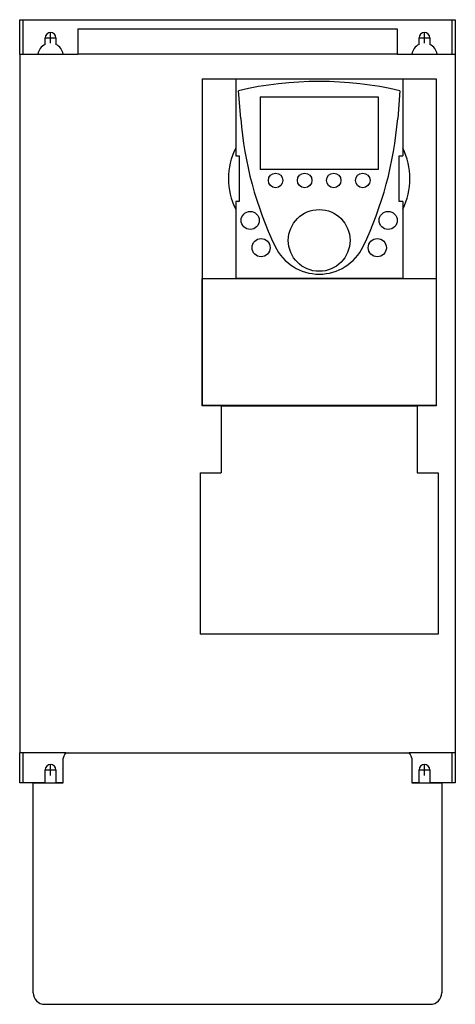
# Model space of a CAD drawing. Extents: x -4.7 to 4.7, y -13.1 to 8.3.
import ezdxf

# ---------------------------------------------------------------- set-up
doc = ezdxf.new("R2010")
doc.units = 0
doc.layers.get('0').update_dxf_attribs({"linetype": 'CONTINUOUS'})

msp = doc.modelspace()

# ---------------------------------------------------------------- linework, layer by layer
at = {"color": 7, "linetype": 'CONTINUOUS'}
for p, q in [((-4.724409, 8.267717), (-4.645669, 8.267717)), ((-4.724409, 7.519685), (-4.724409, 8.267717)), ((-4.645669, 7.520685), (-4.645669, 8.267717)), ((-4.645669, 8.267717), (4.645669, 8.267717)), ((4.645669, 8.267717), (4.645669, 7.520685)), ((4.645669, 8.267717), (4.724409, 8.267717)), ((4.724409, 8.267717), (4.724409, 7.519685)), ((-3.464567, 8.070866), (-3.464567, 7.519685)), ((-3.464567, 8.070866), (3.464567, 8.070866)), ((3.464567, 8.070866), (3.464567, 7.519685)), ((-4.173228, 7.729313), (-4.173228, 7.874016)), ((-3.937008, 7.874016), (-3.937008, 7.729313)), ((3.937008, 7.729313), (3.937008, 7.874016)), ((4.173228, 7.874016), (4.173228, 7.729313)), ((-4.724409, 7.519685), (-4.723409, 7.519685)), ((-4.724409, 7.519685), (-4.724409, -7.61811)), ((-4.723409, 7.520685), (-3.464567, 7.520685)), ((-4.723409, 7.520685), (-4.723409, -7.61911)), ((3.464567, 7.519685), (-3.464567, 7.519685)), ((3.464567, 7.520685), (4.723409, 7.520685)), ((4.723409, 7.520685), (4.723409, -7.61911)), ((4.723409, 7.519685), (4.724409, 7.519685)), ((4.724409, 7.519685), (4.724409, -7.61811)), ((-0.767717, 6.988189), (-0.03937, 6.988189)), ((-0.767717, 6.987189), (-0.03937, 6.987189)), ((-0.767717, 6.987189), (-0.767717, 2.65748)), ((-0.03937, 6.988189), (-0.03937, 5.314961)), ((-0.03937, 6.988189), (3.582677, 6.988189)), ((3.582677, 6.988189), (4.311024, 6.988189)), ((3.582677, 6.988189), (3.582677, 5.314961)), ((3.582677, 6.987189), (4.311024, 6.987189)), ((4.311024, 6.987189), (4.311024, 2.65748)), ((0.068843, 6.124432), (0.020046, 6.728613)), ((3.523261, 6.728613), (3.474464, 6.124432)), ((0.492126, 6.594488), (3.051181, 6.594488)), ((0.492126, 6.594488), (0.492126, 5.019685)), ((3.051181, 6.594488), (3.051181, 5.019685)), ((-0.03937, 5.314961), (0.03937, 5.314961)), ((0.03937, 5.314961), (0.03937, 4.330709)), ((3.503937, 5.314961), (3.582677, 5.314961)), ((3.503937, 4.330709), (3.503937, 5.314961)), ((3.051181, 5.019685), (0.492126, 5.019685)), ((0.03937, 4.330709), (-0.03937, 4.330709)), ((-0.03937, 4.330709), (-0.03937, 2.65748)), ((3.582677, 4.330709), (3.503937, 4.330709)), ((3.582677, 4.330709), (3.582677, 2.65748)), ((-0.767717, 2.65748), (-0.03937, 2.65748)), ((-0.767717, -0.097425), (-0.767717, 2.65748)), ((-0.766717, 2.65648), (4.310024, 2.65648)), ((-0.766717, 2.65648), (-0.766717, -0.096425)), ((3.582677, 2.65748), (-0.03937, 2.65748)), ((3.582677, 2.65748), (4.311024, 2.65748)), ((4.310024, 2.65648), (4.310024, -0.096425)), ((4.311024, 2.65748), (4.311024, -0.097425)), ((-0.767717, -0.098425), (-0.767717, -0.097425)), ((4.311024, -0.097425), (-0.767717, -0.097425)), ((-0.354331, -0.098425), (-0.767717, -0.098425)), ((4.310024, -0.096425), (-0.766717, -0.096425)), ((-0.354331, -0.098425), (-0.354331, -1.555118)), ((-0.354331, -0.098425), (3.897638, -0.098425)), ((3.897638, -0.098425), (3.897638, -1.555118)), ((4.311024, -0.098425), (3.897638, -0.098425)), ((4.311024, -0.097425), (4.311024, -0.098425)), ((-0.807087, -1.555118), (-0.354331, -1.555118)), ((-0.807087, -1.555118), (-0.807087, -5.047244)), ((3.897638, -1.555118), (4.350394, -1.555118)), ((4.350394, -1.555118), (4.350394, -5.047244)), ((4.350394, -5.047244), (-0.807087, -5.047244)), ((-4.723409, -7.61811), (-4.724409, -7.61811)), ((-4.724409, -8.267717), (-4.724409, -7.61811)), ((-3.724409, -7.61911), (-4.723409, -7.61911)), ((-4.645669, -8.267717), (-4.645669, -7.61911)), ((-3.724409, -7.61911), (-3.724409, -7.61811)), ((-3.724409, -7.61811), (3.724409, -7.61811)), ((-3.724409, -7.63631), (-3.724409, -7.61911)), ((3.724409, -7.61811), (3.724409, -7.61911)), ((4.723409, -7.61911), (3.724409, -7.61911)), ((3.724409, -7.61911), (3.724409, -7.63631)), ((4.645669, -7.61911), (4.645669, -8.267717)), ((4.724409, -7.61811), (4.723409, -7.61811)), ((4.724409, -7.61811), (4.724409, -8.267717)), ((-3.779528, -8.267717), (-3.779528, -7.73622)), ((3.779528, -7.73622), (3.779528, -8.267717)), ((-4.173228, -8.267717), (-4.173228, -7.992126)), ((-3.937008, -7.992126), (-3.937008, -8.267717)), ((3.937008, -8.267717), (3.937008, -7.992126)), ((4.173228, -7.992126), (4.173228, -8.267717)), ((-4.645669, -8.267717), (-4.724409, -8.267717)), ((-4.173228, -8.267717), (-4.645669, -8.267717)), ((-4.429134, -8.267717), (-3.779528, -8.267717)), ((-4.429134, -12.820866), (-4.429134, -8.267717)), ((-3.779528, -8.267717), (-3.937008, -8.267717)), ((3.937008, -8.267717), (3.779528, -8.267717)), ((3.779528, -8.267717), (4.429134, -8.267717)), ((4.645669, -8.267717), (4.173228, -8.267717)), ((4.429134, -8.267717), (4.429134, -12.820866)), ((4.724409, -8.267717), (4.645669, -8.267717)), ((-4.179134, -13.070866), (4.179134, -13.070866))]:
    msp.add_line(p, q, dxfattribs=at)
at = {"color": 3, "linetype": 'CONTINUOUS'}
for p, q in [((-4.055118, 7.755906), (-4.055118, 7.992126)), ((4.055118, 7.755906), (4.055118, 7.992126)), ((-4.173228, 7.874016), (-3.937008, 7.874016)), ((3.937008, 7.874016), (4.173228, 7.874016)), ((-4.055118, -8.110236), (-4.055118, -7.874016)), ((4.055118, -8.110236), (4.055118, -7.874016)), ((-4.173228, -7.992126), (-3.937008, -7.992126)), ((3.937008, -7.992126), (4.173228, -7.992126))]:
    msp.add_line(p, q, dxfattribs=at)
at = {"color": 7, "linetype": 'CONTINUOUS'}
for centre, radius in [((0.826772, 4.783465), 0.15748), ((1.456693, 4.783465), 0.15748), ((2.086614, 4.783465), 0.15748), ((2.716535, 4.783465), 0.15748), ((0.275591, 3.917323), 0.19685), ((1.771654, 3.484252), 0.669291), ((3.267717, 3.917323), 0.19685), ((0.511811, 3.326772), 0.19685), ((3.031496, 3.326772), 0.19685)]:
    msp.add_circle(centre, radius, dxfattribs=at)
for centre, radius, start, end in [((-4.055118, 7.874016), 0.11811, 0, 180), ((4.055118, 7.874016), 0.11811, 0, 180), ((-4.055118, 7.480315), 0.275591, 115.376934, 171.576676), ((-4.055118, 7.480315), 0.275591, 8.423324, 64.623066), ((4.055118, 7.480315), 0.275591, 115.376934, 171.576676), ((4.055118, 7.480315), 0.275591, 8.423324, 64.623066), ((1.771654, -0.821524), 7.750657, 76.938625, 103.061375), ((7.917303, 6.758313), 7.874016, 184.617468, 205.614342), ((-4.373996, 6.758313), 7.874016, 334.385658, 355.382532), ((1.279528, 4.822835), 1.476378, 153.295148, 206.704852), ((2.26378, 4.822835), 1.476378, 333.295148, 26.704852), ((1.771654, 3.811919), 1.058575, 205.614342, 334.385658), ((-3.661417, -7.73622), 0.11811, 90, 180), ((3.661417, -7.73622), 0.11811, 0, 90), ((-4.055118, -7.992126), 0.11811, 0, 180), ((4.055118, -7.992126), 0.11811, 0, 180), ((-4.179134, -12.820866), 0.25, 180, 270), ((4.179134, -12.820866), 0.25, 270, 0)]:
    msp.add_arc(centre, radius, start, end, dxfattribs=at)

doc.saveas('drawing.dxf')
